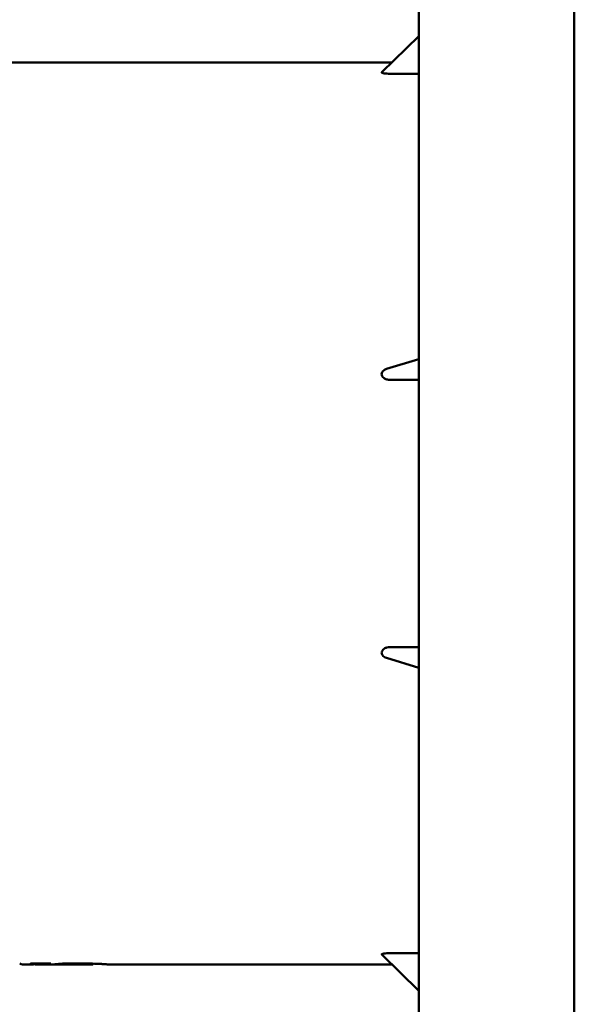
# Model space of a CAD drawing. Header units: millimetres. Extents: x 227 to 613, y 91 to 504.
# Tile 4 of 6: x 363 to 456, y 230 to 394. Entities that reach past the tile are written whole.
import ezdxf

# ---------------------------------------------------------------- set-up
doc = ezdxf.new("R2010")
doc.units = ezdxf.units.MM
doc.header["$LTSCALE"] = 2
doc.layers.add('Widoczne (ISO)', color=7, linetype='Continuous', lineweight=50)

msp = doc.modelspace()

# ---------------------------------------------------------------- linework, layer by layer
at = {"layer": 'Widoczne (ISO)'}
for p, q in [((429.86, 92), (429.86, 502)), ((455.75, 500.88), (455.75, 93.12)), ((429.86, 391.35), (423.72, 385.34)), ((362.19, 386.95), (425.36, 386.95)), ((425.11, 385.1), (429.86, 385.1)), ((429.86, 337.67), (424.52, 336.02)), ((425.11, 334.21), (429.86, 334.21)), ((429.86, 289.79), (425.11, 289.79)), ((424.52, 287.98), (429.86, 286.33)), ((423.72, 238.66), (429.86, 232.65)), ((429.86, 238.9), (425.11, 238.9)), ((363.97, 237.05), (365.57, 237.05)), ((365.38, 237.18), (368.69, 237.18)), ((366.14, 237.05), (368.96, 237.05)), ((366.44, 237.12), (366.44, 237.18)), ((368.63, 237.16), (368.63, 237.18)), ((371.45, 237.05), (369.24, 237.05)), ((371.45, 237.05), (371.45, 237.18)), ((371.58, 237.05), (375.61, 237.05)), ((372.4, 237.15), (372.4, 237.19)), ((375.68, 237.06), (375.68, 237.17)), ((378.03, 237.05), (425.36, 237.05))]:
    msp.add_line(p, q, dxfattribs=at)
for centre, major_axis, ratio, start_param, end_param in [((363.97, 312), (0, 74.95), 0.108422, 3.083063, 3.141593), ((364.19, 312), (0, -74.95), 0.272727, 0.054926, 0.058529), ((365.57, 312), (0, -74.95), 0.286241, 0, 0.034631), ((366.14, 312), (0, 74.95), 0.290608, 3.128438, 3.176223), ((367.63, 312), (0, 74.95), 0.242424, 3.196519, 3.200122), ((369.07, 312), (0, -74.95), 0.290411, 0.01315, 0.052961), ((371.3, 312), (0, 74.95), 0.283951, 3.158122, 3.193463)]:
    msp.add_ellipse(centre, major_axis=major_axis, ratio=ratio, start_param=start_param, end_param=end_param, dxfattribs=at)
for points, knots in [([(423.72, 385.34), (423.71, 385.33), (423.7, 385.32), (423.7, 385.3), (423.71, 385.28), (423.75, 385.25), (423.78, 385.24), (423.89, 385.2), (424, 385.18), (424.25, 385.14), (424.41, 385.12), (424.76, 385.1), (424.94, 385.1), (425.11, 385.1)], [0.1681018, 0.1681018, 0.1681018, 0.1681018, 0.1829626, 0.1829626, 0.2036007, 0.2036007, 0.2242388, 0.2242388, 0.265515, 0.265515, 0.3157201, 0.3157201, 0.3659252, 0.3659252, 0.3659252, 0.3659252]), ([(424.52, 336.02), (424.34, 335.97), (424.18, 335.89), (423.95, 335.71), (423.86, 335.62), (423.73, 335.4), (423.7, 335.28), (423.7, 335.04), (423.73, 334.92), (423.86, 334.7), (423.95, 334.61), (424.19, 334.42), (424.36, 334.34), (424.73, 334.23), (424.93, 334.21), (425.11, 334.21)], [0.0569482, 0.0569482, 0.0569482, 0.0569482, 0.1084311, 0.1084311, 0.1456246, 0.1456246, 0.1828181, 0.1828181, 0.2200116, 0.2200116, 0.2572051, 0.2572051, 0.3114206, 0.3114206, 0.3656362, 0.3656362, 0.3656362, 0.3656362]), ([(425.11, 289.79), (424.94, 289.79), (424.76, 289.77), (424.41, 289.68), (424.25, 289.61), (424, 289.44), (423.89, 289.34), (423.78, 289.16), (423.75, 289.1), (423.71, 288.97), (423.7, 288.9), (423.7, 288.77), (423.71, 288.71), (423.75, 288.58), (423.78, 288.52), (423.89, 288.34), (424, 288.24), (424.23, 288.09), (424.37, 288.02), (424.52, 287.98)], [0.3675829, 0.3675829, 0.3675829, 0.3675829, 0.417788, 0.417788, 0.4679931, 0.4679931, 0.5092693, 0.5092693, 0.5299074, 0.5299074, 0.5505455, 0.5505455, 0.5711836, 0.5711836, 0.5918217, 0.5918217, 0.6330979, 0.6330979, 0.6767898, 0.6767898, 0.6767898, 0.6767898]), ([(425.11, 238.9), (424.93, 238.9), (424.73, 238.9), (424.36, 238.87), (424.19, 238.85), (423.95, 238.81), (423.86, 238.79), (423.73, 238.74), (423.7, 238.71), (423.7, 238.68), (423.71, 238.67), (423.72, 238.66)], [0.3675829, 0.3675829, 0.3675829, 0.3675829, 0.4219066, 0.4219066, 0.4762303, 0.4762303, 0.5133153, 0.5133153, 0.5504004, 0.5504004, 0.5651793, 0.5651793, 0.5651793, 0.5651793]), ([(366.44, 237.12), (366.44, 237.12), (366.43, 237.13), (366.39, 237.13), (366.36, 237.14), (366.27, 237.15), (366.21, 237.15), (366.11, 237.15), (366.03, 237.16), (365.77, 237.16), (365.54, 237.16), (365.31, 237.16)], [0, 0, 0, 0, 0.0228997, 0.0228997, 0.0444078, 0.0444078, 0.075933, 0.075933, 0.1430513, 0.1430513, 0.2993689, 0.2993689, 0.2993689, 0.2993689]), ([(366.31, 237.09), (366.35, 237.1), (366.38, 237.1), (366.4, 237.11), (366.42, 237.11), (366.44, 237.12), (366.44, 237.12)], [0, 0, 0, 0, 0.03744158, 0.03744158, 0.03744158, 0.06837973, 0.06837973, 0.06837973, 0.06837973]), ([(367.71, 237.15), (367.52, 237.14), (367.36, 237.13), (367.23, 237.13), (367.08, 237.11), (366.97, 237.1), (366.89, 237.09)], [0, 0, 0, 0, 0.070607, 0.070607, 0.070607, 0.1540545, 0.1540545, 0.1540545, 0.1540545]), ([(368.63, 237.16), (368.47, 237.16), (368.3, 237.16), (367.99, 237.16), (367.84, 237.15), (367.71, 237.15)], [0, 0, 0, 0, 0.04789707, 0.04789707, 0.09559287, 0.09559287, 0.09559287, 0.09559287]), ([(368.96, 237.05), (368.97, 237.05), (368.98, 237.05), (369.04, 237.05), (369.09, 237.05), (369.12, 237.05)], [0.12514238, 0.12514238, 0.12514238, 0.12514238, 0.1337797, 0.1337797, 0.19339784, 0.19339784, 0.19339784, 0.19339784]), ([(369.12, 237.05), (369.16, 237.05), (369.21, 237.05), (369.28, 237.05), (369.32, 237.05), (369.35, 237.06)], [0, 0, 0, 0, 0.02390149, 0.02390149, 0.04319864, 0.04319864, 0.04319864, 0.04319864]), ([(370.22, 237.16), (370.72, 237.17), (371.24, 237.18), (371.78, 237.18), (372.36, 237.19), (372.95, 237.19), (373.55, 237.19)], [0, 0, 0, 0, 0.1633585, 0.1633585, 0.1633585, 0.3427267, 0.3427267, 0.3427267, 0.3427267]), ([(371.65, 237.06), (371.61, 237.06), (371.56, 237.06), (371.48, 237.05), (371.45, 237.05), (371.45, 237.05)], [0, 0, 0, 0, 0.0444947, 0.0444947, 0.1007509, 0.1007509, 0.1007509, 0.1007509]), ([(371.58, 237.05), (371.55, 237.05), (371.53, 237.05), (371.49, 237.05), (371.48, 237.05), (371.46, 237.05), (371.45, 237.05), (371.45, 237.05)], [-0.03975545, -0.03975545, -0.03975545, -0.03975545, -0.02614565, -0.02614565, -0.01328263, -0.01328263, 0, 0, 0, 0]), ([(373.36, 237.16), (373.22, 237.16), (373.07, 237.16), (372.92, 237.16), (372.75, 237.16), (372.57, 237.15), (372.4, 237.15)], [0, 0, 0, 0, 0.04409062, 0.04409062, 0.04409062, 0.09828531, 0.09828531, 0.09828531, 0.09828531]), ([(375.68, 237.06), (375.68, 237.06), (375.65, 237.07), (375.49, 237.09), (375.38, 237.1), (375.01, 237.12), (374.76, 237.13), (374.43, 237.15), (374.24, 237.15), (373.81, 237.16), (373.59, 237.16), (373.36, 237.16)], [0, 0, 0, 0, 0.1110366, 0.1110366, 0.2033296, 0.2033296, 0.3196599, 0.3196599, 0.4511819, 0.4511819, 0.5857783, 0.5857783, 0.5857783, 0.5857783]), ([(373.55, 237.19), (374.09, 237.19), (374.64, 237.19), (375.78, 237.17), (376.19, 237.15), (376.97, 237.12), (377.29, 237.1), (377.69, 237.08), (377.85, 237.07), (378.01, 237.05), (378.04, 237.05), (378.04, 237.05)], [0, 0, 0, 0, 0.161891, 0.161891, 0.35479, 0.35479, 0.691584, 0.691584, 1.133149, 1.133149, 1.450657, 1.450657, 1.450657, 1.450657]), ([(375.68, 237.06), (375.68, 237.05), (375.68, 237.05), (375.65, 237.05), (375.63, 237.05), (375.61, 237.05)], [-0.44984022, -0.44984022, -0.44984022, -0.44984022, -0.43118707, -0.43118707, -0.41450083, -0.41450083, -0.41450083, -0.41450083]), ([(378.04, 237.05), (378.04, 237.05), (378, 237.05), (377.81, 237.06), (377.63, 237.07), (377.16, 237.1), (376.89, 237.12), (376.39, 237.14), (376.18, 237.15), (375.97, 237.16)], [0, 0, 0, 0, 0.1209645, 0.1209645, 0.2773206, 0.2773206, 0.4133069, 0.4133069, 0.4978285, 0.4978285, 0.4978285, 0.4978285])]:
    msp.add_open_spline(points, degree=3, knots=knots, dxfattribs=at)

doc.saveas('drawing.dxf')
